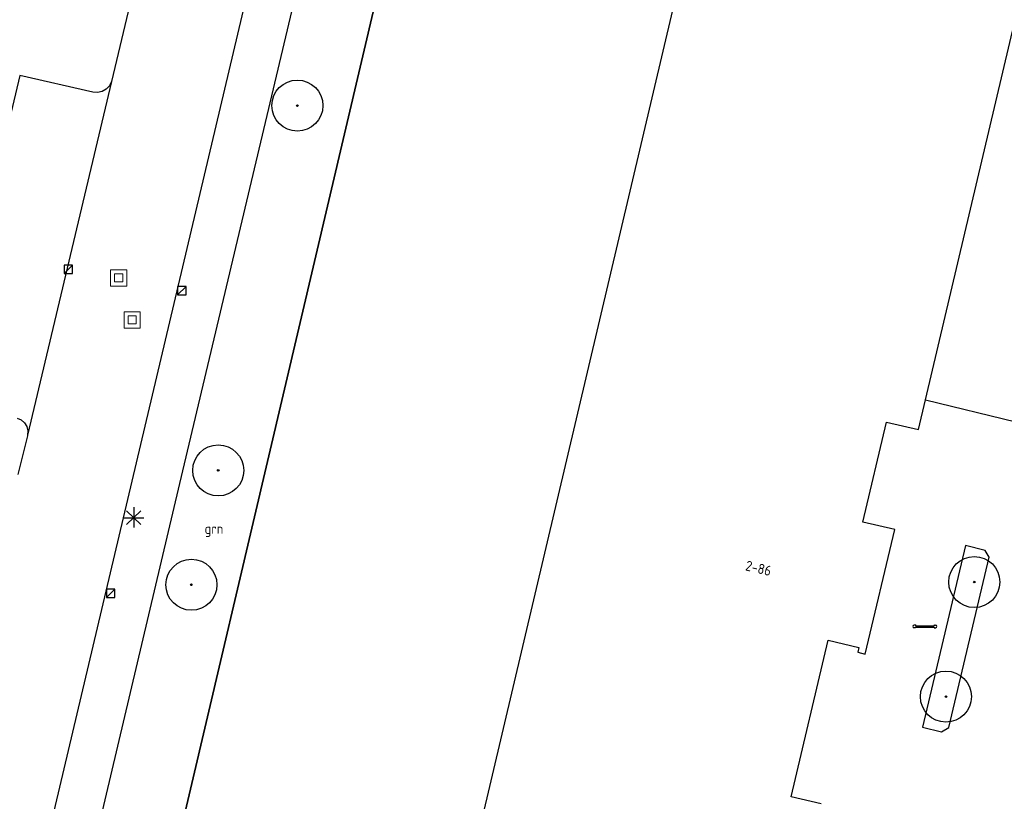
# Model space of a CAD drawing. Header units: metres. Extents: x 116958 to 118326, y 475500 to 477904.
# Tile 65 of 256: x 117410 to 117458, y 476313 to 476351. Entities that reach past the tile are written whole.
import ezdxf

# ---------------------------------------------------------------- set-up
doc = ezdxf.new("R2010")
doc.units = ezdxf.units.M
doc.header["$LTSCALE"] = 0.2
doc.layers.get('0').update_dxf_attribs({"color": 6})
for name, color, linetype in [('B-WE-GR-BOOM-G', 252, 'Continuous'), ('B-WE-GR-GROENVOORZIENING-GV', 252, 'Continuous'), ('B-WE-GW-WATERGANG_WATERLIJN-G', 252, 'Continuous'), ('B-WE-IE-FIETSENSTANG-G', 252, 'Continuous'), ('B-WE-IE-MEUBILAIR_WEGMEUBILAIR_LICHTMAST-G', 252, 'Continuous'), ('B-WE-KW-KUNSTWERK_WALBESCHERMING-GV', 252, 'Continuous'), ('B-WE-OG-BEBOUWING-GV', 252, 'Continuous'), ('B-WE-OG-HUISNUMMER-T25', 2, 'Continuous'), ('B-WE-RI-HWA_KOLK_TROTTOIRKOLK-G', 252, 'Continuous'), ('B-WE-VH-VERHARDING_ASFALT-GV', 252, 'Continuous')]:
    doc.layers.add(name, color=color, linetype=linetype)
doc.layers.add('B-WE-RI-RIOOLPUT', color=31, linetype='Continuous', lineweight=0)
doc.styles.get("Standard").update_dxf_attribs({"font": 'isocp.shx'})

# ---------------------------------------------------------------- blocks, each defined once
blk = doc.blocks.new('BGT_GR')
at = {"insert": (0.0435, 0.0186), "char_height": 0.1, "attachment_point": 5, "line_spacing_factor": 0.8}
blk.add_mtext('{\\C256;grn}', dxfattribs=at)
blk = doc.blocks.new('CELQ211865')
for p, q in [((-0.001, 0.526), (0, -0.474)), ((-0.5, 0), (0.5, 0)), ((0.354, -0.336), (-0.354, 0.336)), ((0.354, 0.336), (-0.354, -0.336))]:
    blk.add_line(p, q)
blk = doc.blocks.new('Pbrd')
for points in [[(-400, -400), (400, -400), (400, 400), (-400, 400)], [(-200, -200), (200, -200), (200, 200), (-200, 200)]]:
    blk.add_lwpolyline(points, close=True)
blk = doc.blocks.new('Kvtrot')
blk.add_line((0, -420), (420, 0))
at = {"flags": 128}
blk.add_lwpolyline([(0, -420), (420, -420), (420, 0), (0, 0)], close=True, dxfattribs=at)
blk = doc.blocks.new('Koppelplaat_baz')
for p, q in [((-91, 22.5), (-106, 20.5)), ((-91, 22.5), (-91, 15)), ((-91, 15), (91, 15)), ((-91, 0), (-91, -7.5)), ((-91, 0), (91, 0)), ((91, 22.5), (106, 20.5)), ((91, 22.5), (91, 15)), ((91, 0), (91, -7.5)), ((-91, -7.5), (-106, -5.5)), ((91, -7.5), (106, -5.5))]:
    blk.add_line(p, q)
for centre, start, end in [((-104.3, 7.5), 97.59464, 262.40536), ((104.3, 7.5), 277.59464, 82.40536)]:
    blk.add_arc(centre, 13.1, start, end)
blk = doc.blocks.new('Bestboom')
h = blk.add_hatch(color=256)
h.dxf.hatch_style = 1
h.paths.add_polyline_path([(41, 0, 1), (-41, 0, 1)])
for radius in [1260, 41.1]:
    blk.add_circle((0, 0), radius)

msp = doc.modelspace()

# ---------------------------------------------------------------- linework, layer by layer
at = {"layer": 'B-WE-GW-WATERGANG_WATERLIJN-G', "flags": 128}
msp.add_lwpolyline([(117415.831, 476303.802), (117432.578, 476375.081), (117433.506, 476380.019), (117432.798, 476383.147), (117431.087, 476385.487), (117428.431, 476387.494), (117426.816, 476388.232), (117406.259, 476397.623), (117404.537, 476398.018)], dxfattribs=at)
at = {"layer": 'B-WE-KW-KUNSTWERK_WALBESCHERMING-GV', "flags": 128}
msp.add_lwpolyline([(117376.21, 476409.237), (117374.161, 476404.98), (117387.65, 476401.888), (117396.577, 476399.842), (117404.537, 476398.018), (117406.259, 476397.623), (117426.816, 476388.232), (117428.431, 476387.494), (117431.087, 476385.487), (117432.798, 476383.147), (117433.506, 476380.019), (117432.578, 476375.081), (117415.831, 476303.802), (117415.752, 476303.466), (117417.163, 476299.644), (117416.455, 476297.213), (117416.476, 476297.208)], dxfattribs=at)
at = {"layer": 'B-WE-OG-BEBOUWING-GV', "flags": 128}
for points in [[(117451.009, 476320.152), (117451.385, 476320.047), (117452.839, 476326.197), (117451.262, 476326.57), (117452.429, 476331.504), (117454.005, 476331.131), (117454.353, 476332.601), (117459.431, 476354.087), (117459.827, 476355.759), (117461.625, 476363.366), (117463.127, 476369.722), (117459.96, 476370.468), (117456.166, 476371.361), (117452.777, 476372.159), (117450.72, 476372.643), (117450.612, 476372.216), (117452.97, 476371.682), (117452.341, 476369.357), (117446.199, 476360.546), (117444.036, 476361.056), (117431.341, 476307.171)], [(117449.209, 476312.665), (117447.72, 476313.017), (117449.544, 476320.735), (117451.062, 476320.376), (117451.009, 476320.152)]]:
    msp.add_lwpolyline(points, dxfattribs=at)
at = {"layer": 'B-WE-VH-VERHARDING_ASFALT-GV'}
for p, q in [((117427.009, 476378.657), (117409.403, 476304.095)), ((117429.284, 476377.994), (117417.532, 476328.478)), ((117415.59, 476354.207), (117414.178, 476348.303)), ((117409.654, 476348.609), (117405.83, 476332.537)), ((117413.261, 476347.781), (117409.654, 476348.609)), ((117414.178, 476348.303), (117410.036, 476330.857)), ((117414.178, 476348.303), (117414.076, 476348.096)), ((117413.491, 476347.763), (117413.261, 476347.781)), ((117413.716, 476347.814), (117413.491, 476347.763)), ((117413.917, 476347.928), (117413.716, 476347.814)), ((117414.076, 476348.096), (117413.917, 476347.928)), ((117454.353, 476332.601), (117458.811, 476331.522)), ((117409.527, 476331.695), (117409.724, 476331.607)), ((117409.724, 476331.607), (117409.885, 476331.465)), ((117409.885, 476331.465), (117409.997, 476331.281)), ((117409.997, 476331.281), (117410.049, 476331.072)), ((117410.028, 476330.823), (117409.56, 476328.917)), ((117410.036, 476330.857), (117410.028, 476330.823)), ((117410.049, 476331.072), (117410.036, 476330.857)), ((117417.532, 476328.478), (117411.806, 476304.172)), ((117456.322, 476325.413), (117454.203, 476316.449)), ((117457.294, 476325.174), (117456.322, 476325.413)), ((117455.503, 476316.427), (117457.496, 476324.832)), ((117457.496, 476324.832), (117457.294, 476325.174)), ((117454.203, 476316.449), (117455.146, 476316.22)), ((117455.146, 476316.22), (117455.503, 476316.427))]:
    msp.add_line(p, q, dxfattribs=at)

# ---------------------------------------------------------------- block references
at = {"layer": 'B-WE-GR-BOOM-G', "xscale": 0.001, "yscale": 0.001, "zscale": 0.001}
for p in [(117423.354, 476347.122), (117419.448, 476329.119), (117456.764, 476323.61), (117418.125, 476323.474), (117455.364, 476317.954)]:
    msp.add_blockref('Bestboom', p, dxfattribs=at)
at = {"layer": 'B-WE-GR-GROENVOORZIENING-GV', "xscale": 5, "yscale": 5, "zscale": 5}
msp.add_blockref('BGT_GR', (117419.022, 476326.068), dxfattribs=at)
at = {"layer": 'B-WE-IE-FIETSENSTANG-G', "xscale": 0.005, "yscale": 0.005, "zscale": 0.005, "rotation": 0.00499999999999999}
msp.add_blockref('Koppelplaat_baz', (117454.323, 476321.381), dxfattribs=at)
at = {"layer": 'B-WE-IE-MEUBILAIR_WEGMEUBILAIR_LICHTMAST-G'}
msp.add_blockref('CELQ211865', (117415.277, 476326.783), dxfattribs=at)
at = {"layer": 'B-WE-RI-HWA_KOLK_TROTTOIRKOLK-G', "xscale": 0.001, "yscale": 0.001, "zscale": 0.001}
for p in [(117411.845, 476339.255), (117417.443, 476338.197), (117413.934, 476323.263)]:
    msp.add_blockref('Kvtrot', p, dxfattribs=at)
at = {"layer": 'B-WE-RI-RIOOLPUT', "xscale": 0.001, "yscale": 0.001, "zscale": 0.001}
for p in [(117414.534, 476338.617), (117415.202, 476336.545)]:
    msp.add_blockref('Pbrd', p, dxfattribs=at)

# ---------------------------------------------------------------- texts
at = {"layer": 'B-WE-OG-HUISNUMMER-T25'}
msp.add_text('2-86', height=0.5, rotation=346.7, dxfattribs=at).set_placement((117445.434, 476324.194))

doc.saveas('drawing.dxf')
